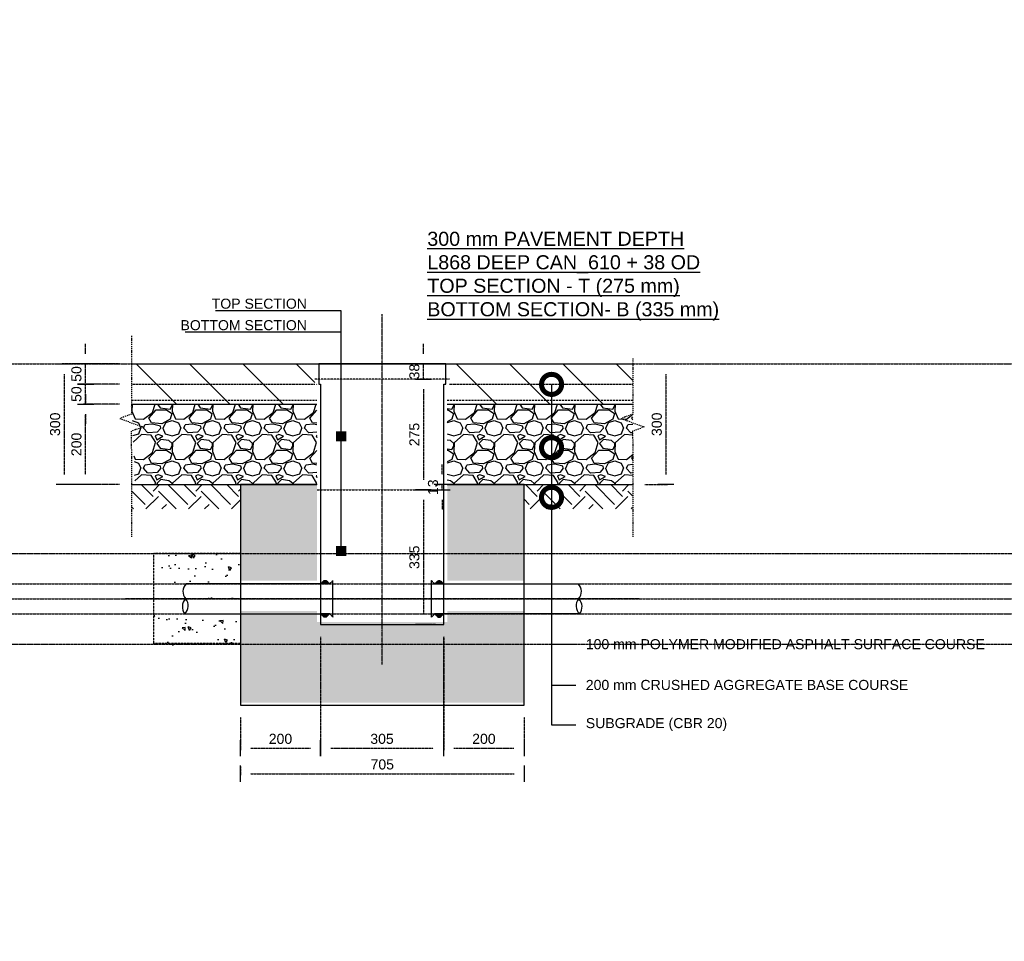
# Model space of a CAD drawing. Header units: metres. Extents: x -4024927 to 10167049, y -539908 to 13839353.
# Tile 13 of 211: x 1501980 to 1504427, y -243671 to -241380. Entities that reach past the tile are written whole.
import ezdxf
from ezdxf import colors
from ezdxf.entities.mleader import LeaderData, LeaderLine
from ezdxf.math import Vec2, Vec3

# ---------------------------------------------------------------- set-up
doc = ezdxf.new("R2010")
doc.units = ezdxf.units.M
for name, pattern in [('CENTER2', [1.125, 0.75, -0.125, 0.125, -0.125]), ('CONTIUOUS', [0]), ('Dashdot', [10, 5, -2.5, 0, -2.5]), ('DASHED', [0.75, 0.5, -0.25]), ('DASHED2', [0.375, 0.25, -0.125])]:
    doc.linetypes.add(name, pattern=pattern)
for name, color, linetype in [('B-ANNO-T100', 2, 'Continuous'), ('B-ANNO-T200', 3, 'Continuous'), ('B-HATH-TYP4', 4, 'Continuous'), ('B-PLIN', 3, 'Continuous'), ('C-DETL-BREAKLINE', 1, 'Dashdot'), ('C-DETL-DIMS', 2, 'Continuous'), ('C-ROAD-SHAP-PATT-NEW', 7, 'Continuous'), ('E-DETL-GNRL-MISC', 8, 'Continuous'), ('E_AGL_Ductbanks', 12, 'Continuous'), ('EL-AGLI-EQUP-PAPI-N-RefEdit0', 1, 'CONTIUOUS')]:
    doc.layers.add(name, color=color, linetype=linetype)
doc.styles.add('Arial', font='arial.ttf')
doc.styles.get("Standard").update_dxf_attribs({"font": 'arial.ttf'})
doc.dimstyles.new('DS-1-10', dxfattribs={"dimscale": 10, "dimtxt": 2.5, "dimasz": 2.5, "dimexe": 0.5, "dimexo": 3, "dimgap": 1, "dimtad": 1, "dimdec": 0, "dimzin": 0, "dimtxsty": 'Standard', "dimblk": 'DIMARROW', "dimcen": -3, "dimclrd": 1, "dimclre": 8, "dimclrt": 256, "dimadec": 0, "dimazin": 0, "dimtfac": 1, "dimtdec": 0, "dimtix": 1, "dimtmove": 2, "dimatfit": 3, "dimldrblk": 'DIMARROW', "dimfxl": 1, "dimtvp": 1.25, "dimarcsym": 0})

# ---------------------------------------------------------------- blocks, each defined once
blk = doc.blocks.new('_DotSmall')
at = {"color": 0, "linetype": 'ByBlock', "const_width": 0.5}
blk.add_lwpolyline([(-0.0625, 0, 1), (0.0625, 0, 1)], format="xyb", close=True, dxfattribs=at)
blk = doc.blocks.new('DIMARROW')
blk.add_line((0, 0.8), (0, -0.8))
blk.add_lwpolyline([(0, 0, 0, 0.4, 0), (-1, 0, 0, 0, 0), (-0.965, 0, 0, 0, 0)], format="xyseb")
blk = doc.blocks.new('*D199')
at = {"layer": 'C-DETL-DIMS', "color": 8, "linetype": 'CENTER2', "lineweight": -2, "ltscale": 0.5, "transparency": 16777216}
for p, q in [((1503533.8, -242236.1), (1503590.8, -242236.1)), ((1503533.8, -242536.1), (1503590.8, -242536.1))]:
    blk.add_line(p, q, dxfattribs=at)
at = {"layer": 'C-DETL-DIMS', "color": 1, "linetype": 'CENTER2', "lineweight": -2, "ltscale": 0.5, "transparency": 16777216}
blk.add_line((1503585.8, -242261.1), (1503585.8, -242511.1), dxfattribs=at)
at = {"layer": 'Defpoints', "color": 0, "linetype": 'CENTER2', "ltscale": 0.5, "transparency": 16777216}
for p in [(1503503.8, -242236.1), (1503503.8, -242536.1), (1503585.8, -242536.1)]:
    blk.add_point(p, dxfattribs=at)
at = {"layer": 'C-DETL-DIMS', "color": 1, "linetype": 'CENTER2', "lineweight": -2, "ltscale": 0.5, "transparency": 16777216, "xscale": 25, "yscale": 25, "zscale": 25}
for p, rotation in [((1503585.8, -242236.1), 90), ((1503585.8, -242536.1), 270)]:
    blk.add_blockref('DIMARROW', p, dxfattribs=dict(at, rotation=rotation))
at = {"layer": 'C-DETL-DIMS', "linetype": 'CENTER2', "ltscale": 0.5, "transparency": 16777216, "insert": (1503563.3, -242386.1), "char_height": 25, "attachment_point": 5, "rotation": 90}
blk.add_mtext('300', dxfattribs=at)
blk = doc.blocks.new('*D200')
at = {"layer": 'C-DETL-DIMS', "color": 1, "linetype": 'CENTER2', "lineweight": -2, "ltscale": 0.5, "transparency": 16777216}
for p, q in [((1502143.9, -242211.1), (1502143.9, -242186.1)), ((1502143.9, -242286.1), (1502143.9, -242236.1)), ((1502143.9, -242311.1), (1502143.9, -242336.1))]:
    blk.add_line(p, q, dxfattribs=at)
at = {"layer": 'C-DETL-DIMS', "color": 8, "linetype": 'CENTER2', "lineweight": -2, "ltscale": 0.5, "transparency": 16777216}
for p, q in [((1502227.9, -242236.1), (1502138.9, -242236.1)), ((1502227.9, -242286.1), (1502138.9, -242286.1))]:
    blk.add_line(p, q, dxfattribs=at)
at = {"layer": 'Defpoints', "color": 0, "linetype": 'CENTER2', "ltscale": 0.5, "transparency": 16777216}
for p in [(1502143.9, -242236.1), (1502257.9, -242236.1), (1502257.9, -242286.1)]:
    blk.add_point(p, dxfattribs=at)
at = {"layer": 'C-DETL-DIMS', "color": 1, "linetype": 'CENTER2', "lineweight": -2, "ltscale": 0.5, "transparency": 16777216, "xscale": 25, "yscale": 25, "zscale": 25}
for p, rotation in [((1502143.9, -242236.1), 270), ((1502143.9, -242286.1), 90)]:
    blk.add_blockref('DIMARROW', p, dxfattribs=dict(at, rotation=rotation))
at = {"layer": 'C-DETL-DIMS', "linetype": 'CENTER2', "ltscale": 0.5, "transparency": 16777216, "insert": (1502121.1, -242261.1), "char_height": 25, "attachment_point": 5, "rotation": 90, "style": 'Arial'}
blk.add_mtext('50', dxfattribs=at)
blk = doc.blocks.new('*D201')
at = {"layer": 'C-DETL-DIMS', "color": 1, "linetype": 'CENTER2', "lineweight": -2, "ltscale": 0.5, "transparency": 16777216}
for p, q in [((1502143.9, -242261.1), (1502143.9, -242236.1)), ((1502143.9, -242336.1), (1502143.9, -242286.1)), ((1502143.9, -242361.1), (1502143.9, -242386.1))]:
    blk.add_line(p, q, dxfattribs=at)
at = {"layer": 'C-DETL-DIMS', "color": 8, "linetype": 'CENTER2', "lineweight": -2, "ltscale": 0.5, "transparency": 16777216}
for p, q in [((1502227.9, -242286.1), (1502138.9, -242286.1)), ((1502227.9, -242336.1), (1502138.9, -242336.1))]:
    blk.add_line(p, q, dxfattribs=at)
at = {"layer": 'Defpoints', "color": 0, "linetype": 'CENTER2', "ltscale": 0.5, "transparency": 16777216}
for p in [(1502143.9, -242286.1), (1502257.9, -242286.1), (1502257.9, -242336.1)]:
    blk.add_point(p, dxfattribs=at)
at = {"layer": 'C-DETL-DIMS', "color": 1, "linetype": 'CENTER2', "lineweight": -2, "ltscale": 0.5, "transparency": 16777216, "xscale": 25, "yscale": 25, "zscale": 25}
for p, rotation in [((1502143.9, -242286.1), 270), ((1502143.9, -242336.1), 90)]:
    blk.add_blockref('DIMARROW', p, dxfattribs=dict(at, rotation=rotation))
at = {"layer": 'C-DETL-DIMS', "linetype": 'CENTER2', "ltscale": 0.5, "transparency": 16777216, "insert": (1502121.1, -242311.1), "char_height": 25, "attachment_point": 5, "rotation": 90, "style": 'Arial'}
blk.add_mtext('50', dxfattribs=at)
blk = doc.blocks.new('*D202')
at = {"layer": 'C-DETL-DIMS', "color": 8, "linetype": 'CENTER2', "lineweight": -2, "ltscale": 0.5, "transparency": 16777216}
for p, q in [((1502227.9, -242336.1), (1502138.9, -242336.1)), ((1502227.9, -242536.1), (1502138.9, -242536.1))]:
    blk.add_line(p, q, dxfattribs=at)
at = {"layer": 'C-DETL-DIMS', "color": 1, "linetype": 'CENTER2', "lineweight": -2, "ltscale": 0.5, "transparency": 16777216}
blk.add_line((1502143.9, -242511.1), (1502143.9, -242361.1), dxfattribs=at)
at = {"layer": 'Defpoints', "color": 0, "linetype": 'CENTER2', "ltscale": 0.5, "transparency": 16777216}
for p in [(1502143.9, -242336.1), (1502257.9, -242336.1), (1502257.9, -242536.1)]:
    blk.add_point(p, dxfattribs=at)
at = {"layer": 'C-DETL-DIMS', "color": 1, "linetype": 'CENTER2', "lineweight": -2, "ltscale": 0.5, "transparency": 16777216, "xscale": 25, "yscale": 25, "zscale": 25}
for p, rotation in [((1502143.9, -242336.1), 90), ((1502143.9, -242536.1), 270)]:
    blk.add_blockref('DIMARROW', p, dxfattribs=dict(at, rotation=rotation))
at = {"layer": 'C-DETL-DIMS', "linetype": 'CENTER2', "ltscale": 0.5, "transparency": 16777216, "insert": (1502121.1, -242436.1), "char_height": 25, "attachment_point": 5, "rotation": 90, "style": 'Arial'}
blk.add_mtext('200', dxfattribs=at)
blk = doc.blocks.new('*D203')
at = {"layer": 'C-DETL-DIMS', "color": 8, "linetype": 'CENTER2', "lineweight": -2, "ltscale": 0.5, "transparency": 16777216}
for p, q in [((1502981.9, -242274.1), (1502988.6, -242274.1)), ((1502982.3, -242549.1), (1502988.6, -242549.1))]:
    blk.add_line(p, q, dxfattribs=at)
at = {"layer": 'C-DETL-DIMS', "color": 1, "linetype": 'CENTER2', "lineweight": -2, "ltscale": 0.5, "transparency": 16777216}
blk.add_line((1502983.6, -242299.1), (1502983.6, -242524.1), dxfattribs=at)
at = {"layer": 'Defpoints', "color": 0, "linetype": 'CENTER2', "ltscale": 0.5, "transparency": 16777216}
for p in [(1502951.9, -242274.1), (1502952.3, -242549.1), (1502983.6, -242549.1)]:
    blk.add_point(p, dxfattribs=at)
at = {"layer": 'C-DETL-DIMS', "color": 1, "linetype": 'CENTER2', "lineweight": -2, "ltscale": 0.5, "transparency": 16777216, "xscale": 25, "yscale": 25, "zscale": 25}
for p, rotation in [((1502983.6, -242274.1), 90), ((1502983.6, -242549.1), 270)]:
    blk.add_blockref('DIMARROW', p, dxfattribs=dict(at, rotation=rotation))
at = {"layer": 'C-DETL-DIMS', "linetype": 'CENTER2', "ltscale": 0.5, "transparency": 16777216, "insert": (1502960.9, -242411.6), "char_height": 25, "attachment_point": 5, "rotation": 90, "style": 'Arial'}
blk.add_mtext('275', dxfattribs=at)
blk = doc.blocks.new('*D204')
at = {"layer": 'C-DETL-DIMS', "color": 8, "linetype": 'CENTER2', "lineweight": -2, "ltscale": 0.5, "transparency": 16777216}
for p, q in [((1502982.3, -242549.1), (1502988.6, -242549.1)), ((1503013.6, -242884.1), (1502988.6, -242884.1))]:
    blk.add_line(p, q, dxfattribs=at)
at = {"layer": 'C-DETL-DIMS', "color": 1, "linetype": 'CENTER2', "lineweight": -2, "ltscale": 0.5, "transparency": 16777216}
blk.add_line((1502983.6, -242574.1), (1502983.6, -242859.1), dxfattribs=at)
at = {"layer": 'Defpoints', "color": 0, "linetype": 'CENTER2', "ltscale": 0.5, "transparency": 16777216}
for p in [(1502952.3, -242549.1), (1502983.6, -242884.1), (1502983.6, -242884.1)]:
    blk.add_point(p, dxfattribs=at)
at = {"layer": 'C-DETL-DIMS', "color": 1, "linetype": 'CENTER2', "lineweight": -2, "ltscale": 0.5, "transparency": 16777216, "xscale": 25, "yscale": 25, "zscale": 25}
for p, rotation in [((1502983.6, -242549.1), 90), ((1502983.6, -242884.1), 270)]:
    blk.add_blockref('DIMARROW', p, dxfattribs=dict(at, rotation=rotation))
at = {"layer": 'C-DETL-DIMS', "linetype": 'CENTER2', "ltscale": 0.5, "transparency": 16777216, "insert": (1502960.9, -242716.6), "char_height": 25, "attachment_point": 5, "rotation": 90, "style": 'Arial'}
blk.add_mtext('335', dxfattribs=at)
blk = doc.blocks.new('Deep Can 610_2')
at = {"layer": 'E_AGL_Ductbanks', "linetype": 'CENTER2'}
for p, q in [((0, -0.5), (0, 869.6)), ((638.3, 162.3), (-638.3, 162.3))]:
    blk.add_line(p, q, dxfattribs=at)
at = {"layer": 'E_AGL_Ductbanks', "color": 3}
for p, q in [((-130.2, 199.7), (-486.9, 199.7)), ((-130.2, 199.7), (-153.3, 199.7)), ((-131.8, 201.3), (-151.7, 201.3)), ((-151.7, 201.3), (-151.7, 199.7)), ((-133.5, 202.9), (-150, 202.9)), ((-150, 202.9), (-150, 201.3)), ((-135.1, 204.4), (-148.4, 204.4)), ((-148.4, 204.4), (-148.4, 202.9)), ((-136.8, 206), (-146.7, 206)), ((-146.7, 206), (-146.7, 204.4)), ((-145.1, 207.5), (-145.1, 206)), ((-138.4, 207.5), (-145.1, 207.5)), ((-143.4, 207.5), (-140.1, 207.5)), ((-138.4, 207.5), (-138.4, 206)), ((-136.8, 206), (-136.8, 204.4)), ((-135.1, 204.4), (-135.1, 202.9)), ((-133.5, 202.9), (-133.5, 201.3)), ((-131.8, 201.3), (-131.8, 199.7)), ((-122.3, 116.9), (-122.3, 207.6)), ((122.3, 116.9), (122.3, 207.6)), ((130.2, 199.7), (153.3, 199.7)), ((130.2, 199.7), (486.9, 199.7)), ((131.8, 201.3), (151.7, 201.3)), ((131.8, 201.3), (131.8, 199.7)), ((133.5, 202.9), (150, 202.9)), ((133.5, 202.9), (133.5, 201.3)), ((135.1, 204.4), (148.4, 204.4)), ((135.1, 204.4), (135.1, 202.9)), ((136.8, 206), (146.7, 206)), ((136.8, 206), (136.8, 204.4)), ((138.4, 207.5), (138.4, 206)), ((138.4, 207.5), (145.1, 207.5)), ((143.4, 207.5), (140.1, 207.5)), ((145.1, 207.5), (145.1, 206)), ((146.7, 206), (146.7, 204.4)), ((148.4, 204.4), (148.4, 202.9)), ((150, 202.9), (150, 201.3)), ((151.7, 201.3), (151.7, 199.7)), ((-486.9, 124.8), (-130.1, 124.8)), ((-130.2, 124.8), (-153.3, 124.8)), ((-151.7, 123.2), (-151.7, 124.8)), ((-131.8, 123.2), (-151.7, 123.2)), ((-150, 121.7), (-150, 123.2)), ((-133.5, 121.7), (-133.5, 123.2)), ((-131.8, 123.2), (-131.8, 124.8)), ((130.2, 124.8), (153.3, 124.8)), ((486.9, 124.8), (130.2, 124.8)), ((131.8, 123.2), (131.8, 124.8)), ((131.8, 123.2), (151.7, 123.2)), ((133.5, 121.7), (133.5, 123.2)), ((150, 121.7), (150, 123.2)), ((151.7, 123.2), (151.7, 124.8)), ((-133.5, 121.7), (-150, 121.7)), ((-148.4, 120.1), (-148.4, 121.7)), ((-135.1, 120.1), (-148.4, 120.1)), ((-146.7, 118.5), (-146.7, 120.1)), ((-136.8, 118.5), (-146.7, 118.5)), ((-145.1, 117), (-145.1, 118.5)), ((-138.4, 117), (-145.1, 117)), ((-138.4, 117), (-138.4, 118.5)), ((-136.8, 118.5), (-136.8, 120.1)), ((-135.1, 120.1), (-135.1, 121.7)), ((133.5, 121.7), (150, 121.7)), ((135.1, 120.1), (135.1, 121.7)), ((135.1, 120.1), (148.4, 120.1)), ((136.8, 118.5), (136.8, 120.1)), ((136.8, 118.5), (146.7, 118.5)), ((138.4, 117), (138.4, 118.5)), ((138.4, 117), (145.1, 117)), ((145.1, 117), (145.1, 118.5)), ((146.7, 118.5), (146.7, 120.1)), ((148.4, 120.1), (148.4, 121.7))]:
    blk.add_line(p, q, dxfattribs=at)
at = {"layer": 'E_AGL_Ductbanks', "color": 3, "linetype": 'CENTER2'}
for p, q in [((-130.2, 199.7), (-122.3, 207.6)), ((130.2, 199.7), (122.3, 207.6)), ((-130.2, 124.8), (-122.3, 116.9)), ((130.2, 124.8), (122.3, 116.9))]:
    blk.add_line(p, q, dxfattribs=at)
at = {"layer": 'E_AGL_Ductbanks', "color": 4}
blk.add_lwpolyline([(-157.8, 746.3), (-157.8, 695.6), (-153, 695.6), (-153, 98.3), (153, 98.3), (153, 695.6), (158.5, 695.6), (158.5, 746.3), (-157.8, 746.3)], dxfattribs=at)
at = {"layer": 'E_AGL_Ductbanks', "color": 3}
for points in [[(-142.3, 207.5, -0.007633), (-142.3, 207.6, -0.19765), (-141.7, 207.8, -0.19765), (-141.2, 207.6, -0.007633), (-141.2, 207.5, -0.007633)], [(142.2, 199.8, 0.146977), (141.7, 199.9, 0.146977), (141.3, 199.8, 0.146977)], [(141.3, 124.8, 0.146977), (141.7, 124.7, 0.146977), (142.2, 124.8, 0.146977)]]:
    blk.add_lwpolyline(points, format="xyb", dxfattribs=at)
for centre, radius, start, end in [((-467.8, 180.6), 27.5, 135.4803, 221.7965), ((467.7, 180.5), 27.5, 318.2035, 44.5197), ((-468.5, 142.6), 28.2, 135.2364, 218.7425), ((-509.1, 144.7), 27.2, 313.3085, 40.6704), ((509, 144.6), 27.2, 139.3296, 226.6915), ((468.4, 142.4), 28.2, 321.2575, 44.7636)]:
    blk.add_arc(centre, radius, start, end, dxfattribs=at)
blk = doc.blocks.new('*D210')
at = {"layer": 'C-DETL-DIMS', "color": 1, "linetype": 'CENTER2', "lineweight": -2, "ltscale": 0.5, "transparency": 16777216}
for p, q in [((1502983.6, -242211.1), (1502983.6, -242186.1)), ((1502983.6, -242274.1), (1502983.6, -242236.1)), ((1502983.6, -242299.1), (1502983.6, -242324.1))]:
    blk.add_line(p, q, dxfattribs=at)
at = {"layer": 'C-DETL-DIMS', "color": 8, "linetype": 'CENTER2', "lineweight": -2, "ltscale": 0.5, "transparency": 16777216}
for p, q in [((1502954.9, -242236.1), (1502978.6, -242236.1)), ((1502981.9, -242274.1), (1502988.6, -242274.1))]:
    blk.add_line(p, q, dxfattribs=at)
at = {"layer": 'Defpoints', "color": 0, "linetype": 'CENTER2', "ltscale": 0.5, "transparency": 16777216}
for p in [(1502983.6, -242236.1), (1502984.9, -242236.1), (1502951.9, -242274.1)]:
    blk.add_point(p, dxfattribs=at)
at = {"layer": 'C-DETL-DIMS', "color": 1, "linetype": 'CENTER2', "lineweight": -2, "ltscale": 0.5, "transparency": 16777216, "xscale": 25, "yscale": 25, "zscale": 25}
for p, rotation in [((1502983.6, -242236.1), 270), ((1502983.6, -242274.1), 90)]:
    blk.add_blockref('DIMARROW', p, dxfattribs=dict(at, rotation=rotation))
at = {"layer": 'C-DETL-DIMS', "linetype": 'CENTER2', "ltscale": 0.5, "transparency": 16777216, "insert": (1502960.9, -242255.1), "char_height": 25, "attachment_point": 5, "rotation": 90, "style": 'Arial'}
blk.add_mtext('38', dxfattribs=at)
blk = doc.blocks.new('_BoxFilled')
at = {"color": 0, "linetype": 'ByBlock', "lineweight": -2}
blk.add_line((-0.5, 0), (-1, 0), dxfattribs=at)
at = {"color": 0, "linetype": 'ByBlock'}
blk.add_solid([(-0.5, 0.5), (0.5, 0.5), (-0.5, -0.5), (0.5, -0.5)], dxfattribs=at)
blk = doc.blocks.new('*D128')
at = {"layer": 'C-DETL-DIMS', "color": 8, "linetype": 'CENTER2', "lineweight": -2, "ltscale": 0.5, "transparency": 16777216}
for p, q in [((1502227.9, -242236.1), (1502085.9, -242236.1)), ((1502227.9, -242536.1), (1502085.9, -242536.1))]:
    blk.add_line(p, q, dxfattribs=at)
at = {"layer": 'C-DETL-DIMS', "color": 1, "linetype": 'CENTER2', "lineweight": -2, "ltscale": 0.5, "transparency": 16777216}
blk.add_line((1502090.9, -242261.1), (1502090.9, -242511.1), dxfattribs=at)
at = {"layer": 'Defpoints', "color": 0, "linetype": 'CENTER2', "ltscale": 0.5, "transparency": 16777216}
for p in [(1502257.9, -242236.1), (1502090.9, -242536.1), (1502257.9, -242536.1)]:
    blk.add_point(p, dxfattribs=at)
at = {"layer": 'C-DETL-DIMS', "color": 1, "linetype": 'CENTER2', "lineweight": -2, "ltscale": 0.5, "transparency": 16777216, "xscale": 25, "yscale": 25, "zscale": 25}
for p, rotation in [((1502090.9, -242236.1), 90), ((1502090.9, -242536.1), 270)]:
    blk.add_blockref('DIMARROW', p, dxfattribs=dict(at, rotation=rotation))
at = {"layer": 'C-DETL-DIMS', "linetype": 'CENTER2', "ltscale": 0.5, "transparency": 16777216, "insert": (1502068.1, -242386.1), "char_height": 25, "attachment_point": 5, "rotation": 90, "style": 'Arial'}
blk.add_mtext('300', dxfattribs=at)
blk = doc.blocks.new('*D129')
at = {"layer": 'C-DETL-DIMS', "color": 8, "linetype": 'CENTER2', "lineweight": -2, "ltscale": 0.5, "transparency": 16777216}
for p, q in [((1502528.6, -243236.6), (1502528.6, -243259.5)), ((1503233.4, -243236.6), (1503233.4, -243259.5))]:
    blk.add_line(p, q, dxfattribs=at)
at = {"layer": 'C-DETL-DIMS', "color": 1, "linetype": 'CENTER2', "lineweight": -2, "ltscale": 0.5, "transparency": 16777216}
blk.add_line((1502553.6, -243254.5), (1503208.4, -243254.5), dxfattribs=at)
at = {"layer": 'Defpoints', "color": 0, "linetype": 'CENTER2', "ltscale": 0.5, "transparency": 16777216}
for p in [(1502528.6, -243206.6), (1503233.4, -243206.6), (1503233.4, -243254.5)]:
    blk.add_point(p, dxfattribs=at)
at = {"layer": 'C-DETL-DIMS', "color": 1, "linetype": 'CENTER2', "lineweight": -2, "ltscale": 0.5, "transparency": 16777216, "xscale": 25, "yscale": 25, "zscale": 25, "rotation": 180}
blk.add_blockref('DIMARROW', (1502528.6, -243254.5), dxfattribs=at)
at = {"layer": 'C-DETL-DIMS', "color": 1, "linetype": 'CENTER2', "lineweight": -2, "ltscale": 0.5, "transparency": 16777216, "xscale": 25, "yscale": 25, "zscale": 25}
blk.add_blockref('DIMARROW', (1503233.4, -243254.5), dxfattribs=at)
at = {"layer": 'C-DETL-DIMS', "linetype": 'CENTER2', "ltscale": 0.5, "transparency": 16777216, "insert": (1502881, -243231.7), "char_height": 25, "attachment_point": 5, "style": 'Arial'}
blk.add_mtext('705', dxfattribs=at)
blk = doc.blocks.new('*D130')
at = {"layer": 'C-DETL-DIMS', "color": 8, "linetype": 'CENTER2', "lineweight": -2, "ltscale": 0.5, "transparency": 16777216}
for p, q in [((1502727.9, -242914), (1502727.9, -243195.9)), ((1502528.4, -243114.1), (1502528.4, -243195.9))]:
    blk.add_line(p, q, dxfattribs=at)
at = {"layer": 'C-DETL-DIMS', "color": 1, "linetype": 'CENTER2', "lineweight": -2, "ltscale": 0.5, "transparency": 16777216}
blk.add_line((1502553.4, -243190.9), (1502702.9, -243190.9), dxfattribs=at)
at = {"layer": 'Defpoints', "color": 0, "linetype": 'CENTER2', "ltscale": 0.5, "transparency": 16777216}
for p in [(1502727.9, -242884), (1502528.4, -243084.1), (1502727.9, -243190.9)]:
    blk.add_point(p, dxfattribs=at)
at = {"layer": 'C-DETL-DIMS', "color": 1, "linetype": 'CENTER2', "lineweight": -2, "ltscale": 0.5, "transparency": 16777216, "xscale": 25, "yscale": 25, "zscale": 25, "rotation": 180}
blk.add_blockref('DIMARROW', (1502528.4, -243190.9), dxfattribs=at)
at = {"layer": 'C-DETL-DIMS', "color": 1, "linetype": 'CENTER2', "lineweight": -2, "ltscale": 0.5, "transparency": 16777216, "xscale": 25, "yscale": 25, "zscale": 25}
blk.add_blockref('DIMARROW', (1502727.9, -243190.9), dxfattribs=at)
at = {"layer": 'C-DETL-DIMS', "linetype": 'CENTER2', "ltscale": 0.5, "transparency": 16777216, "insert": (1502628.1, -243168.1), "char_height": 25, "attachment_point": 5, "style": 'Arial'}
blk.add_mtext('200', dxfattribs=at)
blk = doc.blocks.new('*D131')
at = {"layer": 'C-DETL-DIMS', "color": 8, "linetype": 'CENTER2', "lineweight": -2, "ltscale": 0.5, "transparency": 16777216}
for p, q in [((1502727.9, -242914), (1502727.9, -243195.9)), ((1503032.8, -242914), (1503032.8, -243195.9))]:
    blk.add_line(p, q, dxfattribs=at)
at = {"layer": 'C-DETL-DIMS', "color": 1, "linetype": 'CENTER2', "lineweight": -2, "ltscale": 0.5, "transparency": 16777216}
blk.add_line((1502752.9, -243190.9), (1503007.8, -243190.9), dxfattribs=at)
at = {"layer": 'Defpoints', "color": 0, "linetype": 'CENTER2', "ltscale": 0.5, "transparency": 16777216}
for p in [(1502727.9, -242884), (1503032.8, -242884), (1503032.8, -243190.9)]:
    blk.add_point(p, dxfattribs=at)
at = {"layer": 'C-DETL-DIMS', "color": 1, "linetype": 'CENTER2', "lineweight": -2, "ltscale": 0.5, "transparency": 16777216, "xscale": 25, "yscale": 25, "zscale": 25, "rotation": 180}
blk.add_blockref('DIMARROW', (1502727.9, -243190.9), dxfattribs=at)
at = {"layer": 'C-DETL-DIMS', "color": 1, "linetype": 'CENTER2', "lineweight": -2, "ltscale": 0.5, "transparency": 16777216, "xscale": 25, "yscale": 25, "zscale": 25}
blk.add_blockref('DIMARROW', (1503032.8, -243190.9), dxfattribs=at)
at = {"layer": 'C-DETL-DIMS', "linetype": 'CENTER2', "ltscale": 0.5, "transparency": 16777216, "insert": (1502880.4, -243168.1), "char_height": 25, "attachment_point": 5, "style": 'Arial'}
blk.add_mtext('305', dxfattribs=at)
blk = doc.blocks.new('*D132')
at = {"layer": 'C-DETL-DIMS', "color": 8, "linetype": 'CENTER2', "lineweight": -2, "ltscale": 0.5, "transparency": 16777216}
for p, q in [((1503033.8, -242914), (1503033.8, -243195.9)), ((1503233.4, -243114.1), (1503233.4, -243195.9))]:
    blk.add_line(p, q, dxfattribs=at)
at = {"layer": 'C-DETL-DIMS', "color": 1, "linetype": 'CENTER2', "lineweight": -2, "ltscale": 0.5, "transparency": 16777216}
blk.add_line((1503058.8, -243190.9), (1503208.4, -243190.9), dxfattribs=at)
at = {"layer": 'Defpoints', "color": 0, "linetype": 'CENTER2', "ltscale": 0.5, "transparency": 16777216}
for p in [(1503033.8, -242884), (1503233.4, -243084.1), (1503233.4, -243190.9)]:
    blk.add_point(p, dxfattribs=at)
at = {"layer": 'C-DETL-DIMS', "color": 1, "linetype": 'CENTER2', "lineweight": -2, "ltscale": 0.5, "transparency": 16777216, "xscale": 25, "yscale": 25, "zscale": 25, "rotation": 180}
blk.add_blockref('DIMARROW', (1503033.8, -243190.9), dxfattribs=at)
at = {"layer": 'C-DETL-DIMS', "color": 1, "linetype": 'CENTER2', "lineweight": -2, "ltscale": 0.5, "transparency": 16777216, "xscale": 25, "yscale": 25, "zscale": 25}
blk.add_blockref('DIMARROW', (1503233.4, -243190.9), dxfattribs=at)
at = {"layer": 'C-DETL-DIMS', "linetype": 'CENTER2', "ltscale": 0.5, "transparency": 16777216, "insert": (1503133.6, -243168.1), "char_height": 25, "attachment_point": 5, "style": 'Arial'}
blk.add_mtext('200', dxfattribs=at)
blk = doc.blocks.new('*D335')
at = {"layer": 'C-DETL-DIMS', "color": 1, "linetype": 'CENTER2', "lineweight": -2, "ltscale": 0.5, "transparency": 16777216}
for p, q in [((1503030, -242511.1), (1503030, -242486.1)), ((1503030, -242549.1), (1503030, -242536.1)), ((1503030, -242574.1), (1503030, -242599.1))]:
    blk.add_line(p, q, dxfattribs=at)
at = {"layer": 'C-DETL-DIMS', "color": 8, "linetype": 'CENTER2', "lineweight": -2, "ltscale": 0.5, "transparency": 16777216}
for p, q in [((1503012.5, -242536.1), (1503025, -242536.1)), ((1503029.2, -242549.1), (1503035, -242549.1))]:
    blk.add_line(p, q, dxfattribs=at)
at = {"layer": 'Defpoints', "color": 0, "linetype": 'CENTER2', "ltscale": 0.5, "transparency": 16777216}
for p in [(1502999.2, -242549.1), (1503030, -242536.1), (1503042.5, -242536.1)]:
    blk.add_point(p, dxfattribs=at)
at = {"layer": 'C-DETL-DIMS', "color": 1, "linetype": 'CENTER2', "lineweight": -2, "ltscale": 0.5, "transparency": 16777216, "xscale": 25, "yscale": 25, "zscale": 25}
for p, rotation in [((1503030, -242536.1), 270), ((1503030, -242549.1), 90)]:
    blk.add_blockref('DIMARROW', p, dxfattribs=dict(at, rotation=rotation))
at = {"layer": 'C-DETL-DIMS', "linetype": 'CENTER2', "ltscale": 0.5, "transparency": 16777216, "insert": (1503007.2, -242542.6), "char_height": 25, "attachment_point": 5, "rotation": 90, "style": 'Arial'}
blk.add_mtext('13', dxfattribs=at)

msp = doc.modelspace()

# ---------------------------------------------------------------- hatches: boundary and pattern name
at = {"layer": 'B-HATH-TYP4'}
h = msp.add_hatch(dxfattribs=at)
h.set_pattern_fill('EARTH', color=252, scale=300, angle=45, style=0)
h.set_pattern_definition([(45, (1574542.31, -245097.624), (0, 106.06602), [75, -75]), (45, (1574522.424, -245077.74), (0, 106.06602), [75, -75]), (45, (1574502.54, -245057.85), (0, 106.06602), [75, -75]), (135, (1574502.54, -245044.59), (-106.06602, 7e-15), [75, -75]), (135, (1574522.424, -245024.7), (-106.06602, 7e-15), [75, -75]), (135, (1574542.31, -245004.82), (-106.06602, 7e-15), [75, -75])])
h.paths.add_polyline_path([(1502528.36, -242596.07), (1502528.36, -242536.07), (1502257.93, -242536.07), (1502257.93, -242596.07)])
h.paths.add_polyline_path([(1503233.36, -242536.07), (1503233.36, -242596.07), (1503503.23, -242596.07), (1503503.23, -242536.07)])
at = {"layer": 'C-ROAD-SHAP-PATT-NEW', "linetype": 'Continuous', "lineweight": -3}
h = msp.add_hatch(dxfattribs=at)
h.set_pattern_fill('ANSI31', color=252, scale=750, angle=90, style=0)
h.set_pattern_definition([(135, (2012658.22, 2985406.6), (-66.2912607, -66.2912607), [])])
h.paths.add_polyline_path([(1502718.53, -242336.07), (1502718.53, -242286.77), (1502713.69, -242286.77), (1502713.69, -242236.07), (1502257.92, -242236.07), (1502257.92, -242336.07)])
h.paths.add_polyline_path([(1503048.03, -242236.07), (1503048.03, -242286.77), (1503042.46, -242286.77), (1503042.46, -242336.07), (1503503.8, -242336.07), (1503503.8, -242236.07)])
h = msp.add_hatch(dxfattribs=at)
h.set_pattern_fill('GRAVEL', color=252, scale=100, style=0)
h.set_pattern_definition([(228.0127875, (2012730.223, 2985503.801), (-800, -900), [13.4536, -1331.9088047]), (184.96974073, (2012721.223, 2985493.8013), (1200, 100), [23.0868, -2285.592476]), (132.51044708, (2012698.223, 2985491.801), (1000, -1100), [16.2788, -1611.6032596]), (267.273689, (2012659.223, 2985466.8013), (100, 2000), [21.0238, -2081.3558042]), (292.83365418, (2012658.223, 2985445.8013), (-500, 1200), [20.6155, -2040.9373128]), (357.273689, (2012666.223, 2985426.8013), (-2000, 100), [21.0238, -2081.3558042]), (37.69424047, (2012687.2232, 2985425.8013), (-1300, -1000), [27.8029, -2752.484855]), (72.25532837, (2012709.2232, 2985442.8013), (700, 2200), [26.2488, -2598.6321497]), (121.42956562, (2012717.223, 2985467.8013), (-800, 1300), [21.095, -2088.407311]), (175.2363583, (2012706.223, 2985485.801), (1100, -100), [24.0832, -1180.076258]), (222.3974378, (2012682.2232, 2985487.8013), (-1200, -1100), [31.1448, -3083.3375005]), (138.81407483, (2012758.223, 2985465.801), (-700, 600), [10.6301, -1052.3844813]), (171.46923439, (2012750.223, 2985472.8013), (1300, -200), [20.2237, -2002.1511416]), (225, (2012730.22, 2985475.8), (-1e-14, -100), [14.1421, -127.2792562]), (203.1985905, (2012723.223, 2985487.801), (500, 200), [7.6158, -753.9615106]), (291.8014095, (2012716.223, 2985484.801), (-100, 300), [10.7703, -527.7461807]), (30.96375653, (2012720.223, 2985474.801), (300, 200), [17.4929, -565.6022895]), (161.5650512, (2012735.223, 2985483.8), (200, -100), [12.6491, -303.578666]), (16.38954033, (2012658.223, 2985484.801), (1000, 300), [17.72, -1754.2845147]), (70.34617594, (2012675.223, 2985489.801), (-400, -1100), [14.8661, -1471.7407747]), (293.1985905, (2012735.223, 2985503.801), (-200, 500), [15.2315, -746.3458106]), (343.61045967, (2012741.223, 2985489.801), (-1000, 300), [17.72, -1754.2845147]), (339.4439548, (2012658.223, 2985422.801), (-500, 200), [17.088, -837.3123745]), (294.77514057, (2012674.223, 2985416.801), (-500, 1100), [14.3178, -1417.4643063]), (66.8014095, (2012736.223, 2985403.801), (200, 500), [15.2315, -746.3458106]), (17.35402464, (2012742.223, 2985417.801), (-1300, -400), [16.7631, -1659.5423614]), (69.4439548, (2012687.223, 2985403.801), (-200, -500), [8.544, -845.8563745]), (101.3099325, (2012730.223, 2985403.801), (-100, 400), [5.099, -504.8029514]), (165.9637565, (2012729.223, 2985408.801), (300, -100), [20.6155, -391.6950626]), (186.00900596, (2012709.223, 2985413.8013), (1000, 100), [19.105, -1891.3923175]), (303.6900675, (2012720.223, 2985465.8), (-100, 200), [14.4222, -346.1329275]), (353.15722659, (2012728.2232, 2985453.8013), (1700, -200), [25.1794, -2492.7562624]), (60.9453959, (2012753.223, 2985450.801), (-400, -700), [10.2956, -1019.267414]), (90, (2012758.22, 2985459.8), (-100, 100), [6, -94]), (120.25643716, (2012707.223, 2985416.801), (400, -700), [13.8924, -1375.351999]), (48.0127875, (2012700.223, 2985428.801), (800, 900), [26.9072, -1318.4552047]), (0, (2012718.22, 2985448.8), (100, 100), [26, -74]), (325.30484647, (2012744.223, 2985448.801), (1000, -700), [15.8114, -1565.32743]), (254.0546041, (2012757.223, 2985439.801), (-100, -400), [14.5602, -713.450789]), (207.64597536, (2012753.223, 2985425.8013), (-1900, -1000), [23.7065, -2346.9474182]), (175.42607874, (2012732.2232, 2985414.8013), (-1300, 100), [25.0799, -2482.9073408])])
h.paths.add_polyline_path([(1503042.46, -242336.07), (1503042.46, -242536.07), (1503503.8, -242536.07), (1503503.8, -242336.07)])
h.paths.add_polyline_path([(1502718.53, -242536.07), (1502718.53, -242336.07), (1502257.92, -242336.07), (1502266.62, -242536.07)])
h = msp.add_hatch(dxfattribs=at)
h.set_pattern_fill('AR-SAND', color=252, scale=0.3, angle=90, style=0)
h.set_pattern_definition([(127.5, (473730.264, 3384065.668), (-14.68239712, -0.48000939), [0, -11.5824, 0, -12.954, 0, -12.3825]), (97.5, (473730.264, 3384065.668), (-21.50475302, 13.48569849), [0, -6.2484, 0, -10.4394, 0, -4.0005]), (57.5, (473730.264, 3384056.296), (-0.04311554, 23.729771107), [0, -3.81, 0, -13.716, 0, -17.907]), (47.5, (473730.264, 3384056.296), (-6.6878797, 22.90669357), [0, -1.905, 0, -8.9916, 0, -10.287])])
h.paths.add_polyline_path([(1502880.86, -242877.8), (1502718.89, -242877.8), (1502718.89, -242850.03), (1502528.36, -242850.03), (1502528.36, -243077.8), (1502880.86, -243077.8)])
h.paths.add_polyline_path([(1503233.36, -242850.03), (1503042.83, -242850.04), (1503042.83, -242877.8), (1502880.86, -242877.8), (1502880.86, -243077.8), (1503233.36, -243077.8)])
h.paths.add_polyline_path([(1503233.36, -242536.07), (1503042.83, -242536.07), (1503042.83, -242775.04), (1503233.36, -242775.04)])
h.paths.add_polyline_path([(1502718.89, -242536.07), (1502528.36, -242536.07), (1502528.36, -242775.04), (1502718.89, -242775.04)])
at = {"layer": 'C-ROAD-SHAP-PATT-NEW'}
h = msp.add_hatch(dxfattribs=at)
h.set_pattern_fill('AR-CONC', color=252, scale=12.5, angle=90, style=0)
h.set_pattern_definition([(140, (1514668.08, -248484.504), (7.844, 89.65752), [9.375, -103.125]), (85, (1514668.08, -248484.5), (-94.024, -17.3439), [7.5, -82.5]), (190.45144, (1514668.73, -248477.03), (-86.18, 72.3136), [7.9675, -87.64276]), (136.1842, (1514643.08, -248484.5), (20.6899, 133.4052), [14.0625, -154.6875]), (186.6356, (1514644.8, -248473.39), (-121.7648, 116.8327), [11.9513, -131.4642]), (81.1842, (1514643.08, -248484.5), (-121.7648, 116.8327), [11.25, -123.75]), (111, (1514649.33, -248472.004), (50.32736, 74.6134), [9.375, -103.125]), (56, (1514649.33, -248472), (-90.64376, 30.4144), [7.5, -82.5]), (161.45144, (1514653.52, -248465.79), (-40.3164, 105.0278), [7.9675, -87.64276]), (127.5, (1514668.077, -248484.504), (-41.61173, 1.51998), [0, -81.5, 0, -83.75, 0, -82.8125]), (97.5, (1514668.077, -248484.504), (-49.30146, 32.88369), [0, -47.75, 0, -79.625, 0, -31.5625]), (57.5, (1514668.077, -248512.38), (2.81936, 66.727805), [0, -31.25, 0, -97.5, 0, -129.375]), (47.5, (1514668.077, -248524.88), (-12.51312, 72.89827), [0, -40.625, 0, -64.75, 0, -91.875])])
h.paths.add_polyline_path([(1502313.41, -242781.34), (1502528.36, -242781.34), (1502528.36, -242709.8), (1502313.41, -242707.44)])
h.paths.add_polyline_path([(1502313.41, -242818.8), (1502528.36, -242818.8), (1502528.36, -242817.5), (1502313.41, -242817.5)])
h.paths.add_polyline_path([(1502528.36, -242856.33), (1502313.41, -242856.33), (1502313.41, -242936.4), (1502528.36, -242930.47)])

# ---------------------------------------------------------------- linework, layer by layer
at = {"layer": 'B-PLIN'}
for points in [[(1502257.92, -242236.07), (1503503.8, -242236.07)], [(1502257.92, -242336.07), (1502718.53, -242336.07)], [(1503042.46, -242336.07), (1503503.8, -242336.07)], [(1502257.92, -242536.07), (1502718.53, -242536.07)], [(1503042.46, -242536.07), (1503503.8, -242536.07)]]:
    msp.add_lwpolyline(points, dxfattribs=at)
at = {"layer": 'B-PLIN', "linetype": 'DASHED2', "ltscale": 10}
for points in [[(1502257.94, -242286.07), (1502713.69, -242286.07)], [(1503048.03, -242286.07), (1503503.83, -242286.07)]]:
    msp.add_lwpolyline(points, dxfattribs=at)
at = {"layer": 'B-PLIN', "linetype": 'DASHED', "ltscale": 10}
for points in [[(1502257.92, -242326.07), (1502718.53, -242326.07)], [(1503042.46, -242326.07), (1503503.8, -242326.07)]]:
    msp.add_lwpolyline(points, dxfattribs=at)
at = {"layer": 'C-DETL-BREAKLINE', "ltscale": 0.5}
for points in [[(1502257.9, -242166.07), (1502257.94, -242360.99), (1502228.49, -242371.72), (1502286.19, -242392.71), (1502257.35, -242403.21), (1502257.96, -242666.07)], [(1503503.79, -242222.8), (1503503.82, -242360.99), (1503474.38, -242371.72), (1503532.08, -242392.71), (1503503.23, -242403.21), (1503503.84, -242666.07)]]:
    msp.add_lwpolyline(points, dxfattribs=at)
at = {"layer": 'Defpoints', "color": 252, "linetype": 'CENTER2', "ltscale": 0.5}
for p, q in [((1501021.42, -242236.07), (1510420.64, -242236.07)), ((1501158.92, -242707.57), (1510475.84, -242707.57)), ((1501158.92, -242707.57), (1509554.69, -242707.57)), ((1501021.42, -242782.57), (1510420.64, -242782.57)), ((1501021.42, -242782.57), (1511236.45, -242782.57)), ((1501021.42, -242820.07), (1511236.45, -242820.07)), ((1501021.42, -242857.57), (1511236.45, -242857.57)), ((1501158.92, -242932.57), (1512020.7, -242932.57))]:
    msp.add_line(p, q, dxfattribs=at)
at = {"layer": 'E-DETL-GNRL-MISC', "color": 2, "linetype": 'DASHED'}
msp.add_lwpolyline([(1502313.41, -242706.3), (1502528.36, -242706.3), (1502528.36, -242931.3), (1502313.41, -242931.3)], close=True, dxfattribs=at)
at = {"layer": 'E_AGL_Ductbanks', "color": 2, "linetype": 'DASHED'}
msp.add_line((1503048.03, -242274.07), (1502713.69, -242274.07), dxfattribs=at)
at = {"layer": 'E_AGL_Ductbanks', "color": 2}
msp.add_lwpolyline([(1502718.89, -242536.07), (1502528.36, -242536.07), (1502528.36, -243084.07), (1503233.36, -243084.07), (1503233.36, -242536.07), (1503042.83, -242536.07)], dxfattribs=at)
at = {"layer": 'E_AGL_Ductbanks', "color": 2, "linetype": 'DASHED'}
msp.add_lwpolyline([(1502718.89, -242549.07), (1503042.83, -242549.07)], dxfattribs=at)
at = {"layer": 'EL-AGLI-EQUP-PAPI-N-RefEdit0'}
msp.add_arc((3071061.1, 6743365.78), 7095987.63, 260.537675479, 260.537675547, dxfattribs=at)

# ---------------------------------------------------------------- block references
at = {"layer": 'E_AGL_Ductbanks'}
msp.add_blockref('Deep Can 610_2', (1502880.86, -242982.33), dxfattribs=at)

# ---------------------------------------------------------------- texts
at = {"layer": 'B-ANNO-T200', "insert": (1503423.72, -242017.84), "char_height": 35, "width": 861.6064, "attachment_point": 5}
msp.add_mtext('\\pxql;{\\L300 mm PAVEMENT DEPTH\\PL868 DEEP CAN_610 + 38 OD \\PTOP SECTION - T (275 mm)\\PBOTTOM SECTION- B (335 mm)}', dxfattribs=at)

# ---------------------------------------------------------------- dimensions: what is measured, and where the dimension line sits
at = {"layer": 'C-DETL-DIMS', "linetype": 'CENTER2', "ltscale": 0.5}
for base, p1, p2, picture, middle in [((1502143.89, -242236.07), (1502257.94, -242286.07), (1502257.92, -242236.07), '*D200', (1502121.13, -242261.07)), ((1502983.63, -242236.07), (1502951.91, -242274.07), (1502984.91, -242236.07), '*D210', (1502960.85, -242255.07)), ((1502090.86, -242536.07), (1502257.92, -242236.07), (1502257.92, -242536.07), '*D128', (1502068.09, -242386.07)), ((1502143.89, -242286.07), (1502257.94, -242336.07), (1502257.92, -242286.07), '*D201', (1502121.13, -242311.07)), ((1502983.63, -242549.07), (1502951.91, -242274.07), (1502952.27, -242549.07), '*D203', (1502960.86, -242411.57)), ((1502143.89, -242336.07), (1502257.92, -242536.07), (1502257.92, -242336.07), '*D202', (1502121.13, -242436.07)), ((1503030, -242536.07), (1502999.21, -242549.07), (1503042.46, -242536.07), '*D335', (1503007.23, -242542.57)), ((1502983.63, -242884.07), (1502952.27, -242549.07), (1502983.63, -242884.07), '*D204', (1502960.85, -242716.57))]:
    dim = msp.add_linear_dim(base=base, p1=p1, p2=p2, angle=90, dimstyle='DS-1-10', override={"dimtxsty": 'Arial'}, dxfattribs=at)
    dim.commit()
    dim.dimension.update_dxf_attribs({"geometry": picture, "text_midpoint": middle})
dim = msp.add_aligned_dim(p1=(1503503.8, -242236.07), p2=(1503503.8, -242536.07), distance=81.95, dimstyle='DS-1-10', dxfattribs=at)
dim.commit()
dim.dimension.update_dxf_attribs({"geometry": '*D199', "text_midpoint": (1503563.25, -242386.07)})
for base, p1, p2, picture, middle in [((1502727.89, -243190.91), (1502528.36, -243084.07), (1502727.89, -242884.03), '*D130', (1502628.13, -243168.15)), ((1503032.83, -243190.91), (1502727.89, -242884.03), (1503032.83, -242884.03), '*D131', (1502880.36, -243168.14)), ((1503233.36, -243190.91), (1503033.83, -242884.03), (1503233.36, -243084.07), '*D132', (1503133.59, -243168.15)), ((1503233.36, -243254.45), (1502528.55, -243206.56), (1503233.36, -243206.56), '*D129', (1502880.96, -243231.69))]:
    dim = msp.add_linear_dim(base=base, p1=p1, p2=p2, dimstyle='DS-1-10', override={"dimtxsty": 'Arial'}, dxfattribs=at)
    dim.commit()
    dim.dimension.update_dxf_attribs({"geometry": picture, "text_midpoint": middle})

# ---------------------------------------------------------------- leaders
at = {"layer": 'B-ANNO-T100'}
ml = msp.add_multileader_mtext('Standard', dxfattribs=at)
ml.set_content('TOP SECTION ', color=256)
ml.set_leader_properties()
ml.set_arrow_properties(name='BOXFILLED')
ml.build(insert=Vec2(0, 0))
ml.multileader.update_dxf_attribs({"text_right_attachment_type": 6, "dogleg_length": 60, "arrow_head_size": 25})
ctx = ml.context
ctx.base_point, ctx.char_height, ctx.arrow_head_size, ctx.landing_gap_size, ctx.plane_origin = Vec3(1502428.45, -242086.32), 25, 25, 25, Vec3(1502778.92, -242635.29)
ctx.right_attachment, ctx.text_align_type = 6, 2
notes = []
notes.append((ctx, [(0, (1, 1, 0), (1502778.92, -242103.82), (-1, 0), 60, [(0, [(1502778.92, -242416.18)], 0, [])])]))
ctx.mtext.insert, ctx.mtext.alignment, ctx.mtext.flow_direction = Vec3(1502693.92, -242073.82), 3, 5
ml = msp.add_multileader_mtext('Standard', dxfattribs=at)
ml.set_content('BOTTOM SECTION ', color=256)
ml.set_leader_properties()
ml.set_arrow_properties(name='BOXFILLED')
ml.build(insert=Vec2(0, 0))
ml.multileader.update_dxf_attribs({"text_right_attachment_type": 6, "dogleg_length": 60, "arrow_head_size": 25})
ctx = ml.context
ctx.base_point, ctx.char_height, ctx.arrow_head_size, ctx.landing_gap_size, ctx.plane_origin = Vec3(1502352.25, -242139.7), 25, 25, 25, Vec3(1502778.92, -242688.67)
ctx.right_attachment, ctx.text_align_type = 6, 2
notes.append((ctx, [(0, (1, 1, 0), (1502778.92, -242157.2), (-1, 0), 60, [(0, [(1502778.92, -242701.17)], 0, [])])]))
ctx.mtext.insert, ctx.mtext.alignment, ctx.mtext.flow_direction = Vec3(1502693.92, -242127.2), 3, 5
ml = msp.add_multileader_mtext('Standard', dxfattribs=at)
ml.set_content('100 mm POLYMER MODIFIED ASPHALT SURFACE COURSE', color=256)
ml.set_leader_properties()
ml.set_arrow_properties(name='DOTSMALL')
ml.build(insert=Vec2(0, 0))
ml.multileader.update_dxf_attribs({"text_right_attachment_type": 6, "dogleg_length": 60, "arrow_head_size": 100})
ctx = ml.context
ctx.base_point, ctx.char_height, ctx.arrow_head_size, ctx.landing_gap_size, ctx.plane_origin = Vec3(1503361.79, -242932.81), 25, 100, 25, Vec3(1503301.79, -242048.82)
ctx.right_attachment = 6
notes.append((ctx, [(0, (1, 1, 0), (1503301.79, -242932.81), (1, 0), 60, [(0, [(1503301.79, -242286.93)], 0, [])])]))
ctx.mtext.insert, ctx.mtext.width, ctx.mtext.flow_direction = Vec3(1503386.79, -242920.1), 996.5583, 5
ml = msp.add_multileader_mtext('Standard', dxfattribs=at)
ml.set_content('200 mm CRUSHED AGGREGATE BASE COURSE', color=256)
ml.set_leader_properties()
ml.set_arrow_properties(name='DOTSMALL')
ml.build(insert=Vec2(0, 0))
ml.multileader.update_dxf_attribs({"text_right_attachment_type": 6, "dogleg_length": 60, "arrow_head_size": 100})
ctx = ml.context
ctx.base_point, ctx.char_height, ctx.arrow_head_size, ctx.landing_gap_size, ctx.plane_origin = Vec3(1503361.79, -243034.17), 25, 100, 25, Vec3(1503301.79, -241965.73)
ctx.right_attachment = 6
notes.append((ctx, [(0, (1, 1, 0), (1503301.79, -243034.17), (1, 0), 60, [(0, [(1503301.79, -242444.29)], 0, [])])]))
ctx.mtext.insert, ctx.mtext.width, ctx.mtext.flow_direction = Vec3(1503386.79, -243021.45), 996.5583, 5
ml = msp.add_multileader_mtext('Standard', dxfattribs=at)
ml.set_content('SUBGRADE (CBR 20)', color=256)
ml.set_leader_properties()
ml.set_arrow_properties(name='DOTSMALL')
ml.build(insert=Vec2(0, 0))
ml.multileader.update_dxf_attribs({"text_right_attachment_type": 6, "dogleg_length": 60, "arrow_head_size": 100})
ctx = ml.context
ctx.base_point, ctx.char_height, ctx.arrow_head_size, ctx.landing_gap_size, ctx.plane_origin = Vec3(1503361.79, -243133), 25, 100, 25, Vec3(1503301.79, -242149.93)
ctx.right_attachment = 6
notes.append((ctx, [(0, (1, 1, 0), (1503301.79, -243133), (1, 0), 60, [(0, [(1503301.79, -242567.67)], 0, [])])]))
ctx.mtext.insert, ctx.mtext.width, ctx.mtext.flow_direction = Vec3(1503386.79, -243116.33), 1481.1323, 5
for ctx, leaders in notes:
    for number, flags, end, landing, length, lines in leaders:
        leader = LeaderData()
        leader.index, (leader.has_last_leader_line, leader.has_dogleg_vector, leader.attachment_direction) = number, flags
        leader.last_leader_point, leader.dogleg_vector, leader.dogleg_length = Vec3(end), Vec3(landing), length
        for number, points, colour, breaks in lines:
            line = LeaderLine()
            line.index, line.vertices, line.color, line.breaks = number, Vec3.list(points), colors.encode_raw_color(colour), breaks
            leader.lines.append(line)
        ctx.leaders.append(leader)

doc.saveas('drawing.dxf')
